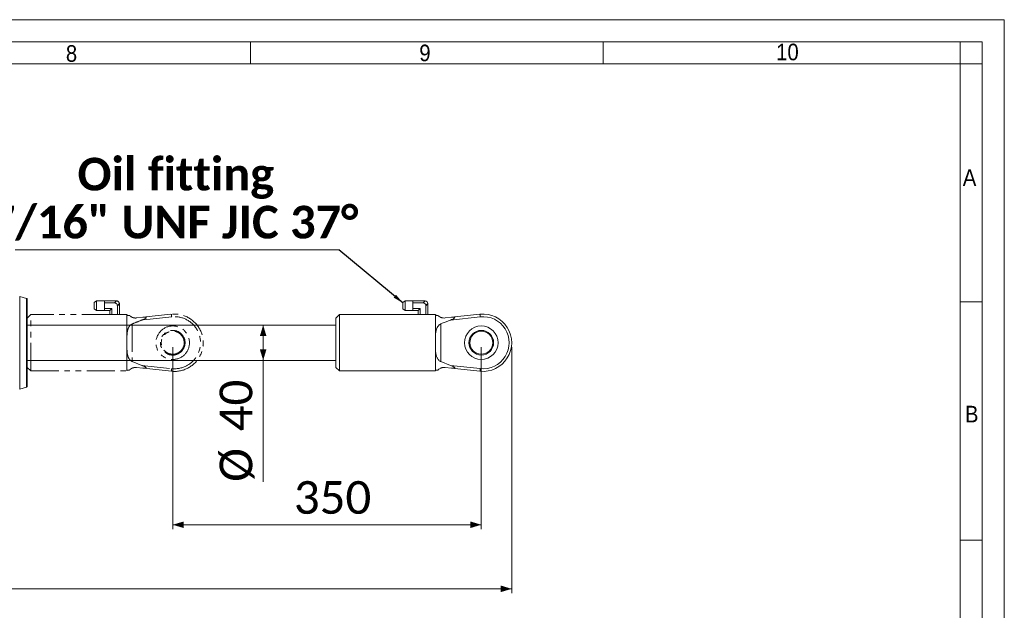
# Model space of a CAD drawing. Header units: millimetres. Extents: x 50 to 4155, y 50 to 2920.
# Tile 8 of 8: x 3038 to 4155, y 2251 to 2920. Entities that reach past the tile are written whole.
import ezdxf

# ---------------------------------------------------------------- set-up
doc = ezdxf.new("R2010")
doc.units = ezdxf.units.MM
doc.header["$LTSCALE"] = 5
doc.linetypes.add('SLD-Combinazione-di-due-tratteggi', pattern=[12.7, 6.35, -1.27, 1.27, -1.27, 1.27, -1.27])
doc.linetypes.add('SLD-Solido', pattern=[0])
doc.styles.add('SLDTEXTSTYLE0', font='GOTHIC.TTF', dxfattribs={"width": 0.913})
doc.styles.add('SLDTEXTSTYLE3', font='CALIBRI.TTF')
doc.styles.add('SLDTEXTSTYLE4', font='CALIBRIB.TTF')
doc.styles.get("Standard").update_dxf_attribs({"font": 'CALIBRIB.TTF'})
doc.dimstyles.new('SLDDIMSTYLE0', dxfattribs={"dimtxt": 37.041667, "dimasz": 12.5, "dimexe": 0, "dimexo": 0.0625, "dimgap": 9.260417, "dimtad": 1, "dimrnd": 1e-09, "dimzin": 12, "dimdsep": 46, "dimtxsty": 'SLDTEXTSTYLE4', "dimsah": 1, "dimcen": 0.09, "dimadec": 0, "dimazin": 3, "dimtfac": 1, "dimtofl": 0, "dimtmove": 0, "dimatfit": 3, "dimfxl": 0, "dimfrac": 2, "dimtolj": 1, "dimtzin": 12, "dimarcsym": 0})
doc.dimstyles.new('SLDDIMSTYLE1', dxfattribs={"dimtxt": 0.18, "dimasz": 12.5, "dimexe": 0, "dimexo": 0.0625, "dimgap": 0, "dimtad": 0, "dimtih": 1, "dimtoh": 1, "dimdec": 0, "dimrnd": 1e-09, "dimzin": 0, "dimdsep": 46, "dimtxsty": 'Standard', "dimsah": 1, "dimcen": 0.09, "dimadec": 0, "dimazin": 0, "dimtfac": 12.5, "dimtdec": 0, "dimtofl": 0, "dimtmove": 0, "dimatfit": 3, "dimfxl": 0, "dimfrac": 2, "dimtolj": 1, "dimtzin": 0, "dimarcsym": 0})

# ---------------------------------------------------------------- blocks, each defined once
blk = doc.blocks.new('_D_11')
at = {"color": 7, "linetype": 'SLD-Solido', "lineweight": 0}
for p, q in [((3314.3, 2573.8), (3314.3, 2533.8)), ((3314.3, 2533.8), (3314.3, 2396.1))]:
    blk.add_line(p, q, dxfattribs=at)
for points in [[(3314.3, 2573.8), (3310.5, 2561.3), (3318, 2561.3)], [(3314.3, 2533.8), (3318, 2546.3), (3310.5, 2546.3)]]:
    blk.add_solid(points, dxfattribs=at)
at = {"color": 7, "linetype": 'SLD-Solido', "lineweight": 0, "char_height": 37.04, "attachment_point": 1, "rotation": 90, "style": 'SLDTEXTSTYLE3'}
for s, insert in [('40', (3264.9, 2453.4)), ('%%c', (3264.9, 2396.1))]:
    blk.add_mtext(s, dxfattribs=dict(at, insert=insert))
blk = doc.blocks.new('_D_12')
at = {"color": 7, "linetype": 'SLD-Solido', "lineweight": 0}
for p, q in [((3211.7, 2548.8), (3211.7, 2342.5)), ((3561.7, 2548.8), (3561.7, 2342.5)), ((3211.7, 2347.5), (3561.7, 2347.5))]:
    blk.add_line(p, q, dxfattribs=at)
for points in [[(3211.7, 2347.5), (3224.2, 2343.7), (3224.2, 2351.2)], [(3561.7, 2347.5), (3549.2, 2351.2), (3549.2, 2343.7)]]:
    blk.add_solid(points, dxfattribs=at)
at = {"color": 7, "linetype": 'SLD-Solido', "lineweight": 0, "insert": (3349.1, 2396.9), "char_height": 37.04, "attachment_point": 1, "style": 'SLDTEXTSTYLE3'}
blk.add_mtext('350', dxfattribs=at)
blk = doc.blocks.new('_D_13')
at = {"color": 7, "linetype": 'SLD-Solido', "lineweight": 0}
for p, q in [((177.2, 2548.8), (177.2, 2269.8)), ((3596.2, 2548.8), (3596.2, 2269.8)), ((177.2, 2274.8), (3596.2, 2274.8))]:
    blk.add_line(p, q, dxfattribs=at)
for points in [[(177.2, 2274.8), (189.7, 2271.1), (189.7, 2278.6)], [(3596.2, 2274.8), (3583.7, 2278.6), (3583.7, 2271.1)]]:
    blk.add_solid(points, dxfattribs=at)
at = {"color": 7, "linetype": 'SLD-Solido', "lineweight": 0, "insert": (1836.6, 2324.2), "char_height": 37.04, "attachment_point": 1, "rotation": 0, "style": 'SLDTEXTSTYLE3'}
blk.add_mtext('3419', dxfattribs=at)
blk = doc.blocks.new('SW_NOTE_4')
at = {"color": 0, "linetype": 'SLD-Solido', "lineweight": 0}
blk.add_line((-367.1, 0), (0, 0), dxfattribs=at)
at = {"color": 0, "linetype": 'Continuous', "lineweight": 0, "char_height": 37.042, "attachment_point": 2, "style": 'SLDTEXTSTYLE4'}
for s, insert in [('Oil fitting', (-185, 104.2)), ('7/16" UNF JIC 37°', (-187, 49.8))]:
    blk.add_mtext(s, dxfattribs=dict(at, insert=insert))

msp = doc.modelspace()

# ---------------------------------------------------------------- linework, layer by layer
at = {"color": 7, "linetype": 'SLD-Solido', "lineweight": 0}
for p, q in [((4155, 2920), (50, 2920)), ((4155, 50), (4155, 2920)), ((4130, 2895), (75, 2895)), ((3300, 2895), (3300, 2870)), ((3700, 2895), (3700, 2870)), ((4105, 2870), (4105, 2895)), ((4130, 75), (4130, 2895)), ((4130, 2870), (4105, 2870)), ((4130, 2600), (4105, 2600)), ((4130, 2330), (4105, 2330))]:
    msp.add_line(p, q, dxfattribs=at)
at = {"color": 7, "linetype": 'SLD-Solido', "lineweight": 15}
for p, q in [((4105, 2870), (100, 2870)), ((4105, 100), (4105, 2870)), ((3045.973, 2604.016), (3038.085, 2606.269)), ((3038.085, 2606.269), (3038.085, 2501.347)), ((3045.973, 2503.601), (3045.973, 2604.016)), ((3046.698, 2603.054), (3046.698, 2504.563)), ((3475.279, 2601.365), (3472.698, 2599.42)), ((3472.698, 2592.197), (3472.698, 2599.42)), ((3472.698, 2592.197), (3475.279, 2590.252)), ((3484.198, 2601.365), (3475.279, 2601.365)), ((3475.279, 2601.365), (3475.279, 2590.252)), ((3484.198, 2601.365), (3484.198, 2601.308)), ((3484.198, 2600.966), (3484.198, 2601.308)), ((3497.532, 2601.308), (3484.198, 2601.308)), ((3484.198, 2600.966), (3484.198, 2600.177)), ((3484.198, 2598.984), (3484.198, 2600.177)), ((3495.698, 2598.984), (3484.198, 2598.984)), ((3484.198, 2598.984), (3484.198, 2596.597)), ((3484.198, 2596.597), (3484.198, 2595.02)), ((3484.198, 2595.02), (3484.198, 2592.633)), ((3492.523, 2592.633), (3484.198, 2592.633)), ((3484.198, 2591.44), (3484.198, 2592.633)), ((3484.198, 2591.44), (3484.198, 2590.651)), ((3490.198, 2590.308), (3492.523, 2592.633)), ((3492.523, 2592.633), (3492.523, 2585.808)), ((3495.698, 2598.984), (3497.994, 2601.279)), ((3501.169, 2598.104), (3498.874, 2595.808)), ((3498.874, 2595.808), (3498.874, 2585.808)), ((3501.198, 2597.642), (3501.198, 2585.808)), ((3400.698, 2585.808), (3396.698, 2581.808)), ((3396.698, 2525.808), (3396.698, 2581.808)), ((3490.198, 2585.808), (3400.698, 2585.808)), ((3400.698, 2521.808), (3400.698, 2585.808)), ((3475.279, 2590.252), (3484.198, 2590.252)), ((3484.198, 2590.308), (3484.198, 2590.651)), ((3484.198, 2590.308), (3484.198, 2590.252)), ((3490.198, 2590.308), (3484.198, 2590.308)), ((3490.198, 2590.308), (3490.198, 2585.808)), ((3492.523, 2585.808), (3490.198, 2585.808)), ((3492.523, 2585.808), (3498.874, 2585.808)), ((3501.198, 2585.808), (3498.874, 2585.808)), ((3509.698, 2585.808), (3501.198, 2585.808)), ((3509.698, 2585.332), (3509.698, 2585.808)), ((3509.698, 2553.808), (3509.698, 2585.332)), ((3520.771, 2581.866), (3527.904, 2582.636)), ((3560.534, 2583.138), (3526.639, 2579.482)), ((3527.904, 2582.636), (3560.212, 2586.121)), ((3396.698, 2573.808), (3046.698, 2573.808)), ((3515.698, 2575.103), (3515.698, 2532.513)), ((3509.698, 2522.285), (3509.698, 2553.808)), ((3046.698, 2533.808), (3396.698, 2533.808)), ((3396.698, 2525.808), (3400.698, 2521.808)), ((3515.698, 2532.513), (3526.639, 2528.135)), ((3527.904, 2524.981), (3520.771, 2525.751)), ((3526.639, 2528.135), (3560.534, 2524.479)), ((3560.212, 2521.496), (3527.904, 2524.981)), ((3400.698, 2521.808), (3509.698, 2521.808)), ((3509.698, 2521.808), (3509.698, 2522.285)), ((3038.085, 2501.347), (3045.973, 2503.601))]:
    msp.add_line(p, q, dxfattribs=at)
at = {"color": 7, "linetype": 'SLD-Combinazione-di-due-tratteggi', "lineweight": 0}
for p, q in [((3045.973, 2604.016), (3038.085, 2606.269)), ((3038.085, 2606.269), (3038.085, 2501.347)), ((3045.973, 2503.601), (3045.973, 2604.016)), ((3046.698, 2603.054), (3046.698, 2504.563)), ((3125.279, 2601.365), (3122.698, 2599.42)), ((3122.698, 2592.197), (3122.698, 2599.42)), ((3122.698, 2592.197), (3125.279, 2590.252)), ((3134.198, 2601.365), (3125.279, 2601.365)), ((3125.279, 2601.365), (3125.279, 2590.252)), ((3134.198, 2601.365), (3134.198, 2601.308)), ((3134.198, 2600.966), (3134.198, 2601.308)), ((3147.532, 2601.308), (3134.198, 2601.308)), ((3134.198, 2600.966), (3134.198, 2600.177)), ((3134.198, 2598.984), (3134.198, 2600.177)), ((3145.698, 2598.984), (3134.198, 2598.984)), ((3134.198, 2598.984), (3134.198, 2596.597)), ((3134.198, 2596.597), (3134.198, 2595.02)), ((3134.198, 2595.02), (3134.198, 2592.633)), ((3142.523, 2592.633), (3134.198, 2592.633)), ((3134.198, 2591.44), (3134.198, 2592.633)), ((3134.198, 2591.44), (3134.198, 2590.651)), ((3140.198, 2590.308), (3142.523, 2592.633)), ((3142.523, 2592.633), (3142.523, 2585.808)), ((3145.698, 2598.984), (3147.994, 2601.279)), ((3151.169, 2598.104), (3148.874, 2595.808)), ((3148.874, 2595.808), (3148.874, 2585.808)), ((3151.198, 2597.642), (3151.198, 2585.808)), ((3050.698, 2585.808), (3046.698, 2581.808)), ((3140.198, 2585.808), (3050.698, 2585.808)), ((3050.698, 2521.808), (3050.698, 2585.808)), ((3125.279, 2590.252), (3134.198, 2590.252)), ((3134.198, 2590.308), (3134.198, 2590.651)), ((3134.198, 2590.308), (3134.198, 2590.252)), ((3140.198, 2590.308), (3134.198, 2590.308)), ((3140.198, 2590.308), (3140.198, 2585.808)), ((3142.523, 2585.808), (3140.198, 2585.808)), ((3142.523, 2585.808), (3148.874, 2585.808)), ((3151.198, 2585.808), (3148.874, 2585.808)), ((3159.698, 2585.808), (3151.198, 2585.808)), ((3159.698, 2585.332), (3159.698, 2585.808)), ((3159.698, 2553.808), (3159.698, 2585.332)), ((3170.771, 2581.866), (3177.904, 2582.636)), ((3210.534, 2583.138), (3176.639, 2579.482)), ((3177.904, 2582.636), (3210.212, 2586.121)), ((3165.698, 2575.103), (3165.698, 2532.513)), ((3159.698, 2522.285), (3159.698, 2553.808)), ((3046.698, 2525.808), (3050.698, 2521.808)), ((3165.698, 2532.513), (3176.639, 2528.135)), ((3177.904, 2524.981), (3170.771, 2525.751)), ((3176.639, 2528.135), (3210.534, 2524.479)), ((3210.212, 2521.496), (3177.904, 2524.981)), ((3050.698, 2521.808), (3159.698, 2521.808)), ((3159.698, 2521.808), (3159.698, 2522.285)), ((3038.085, 2501.347), (3045.973, 2503.601))]:
    msp.add_line(p, q, dxfattribs=at)
at = {"color": 7, "linetype": 'SLD-Combinazione-di-due-tratteggi', "lineweight": 0, "flags": 128}
for points in [[(3210.534, 2583.138), (3210.471, 2583.72), (3210.411, 2584.28), (3210.355, 2584.795), (3210.307, 2585.247), (3210.267, 2585.618), (3210.237, 2585.894), (3210.219, 2586.064), (3210.212, 2586.121)], [(3210.534, 2524.479), (3210.471, 2523.897), (3210.411, 2523.337), (3210.355, 2522.822), (3210.307, 2522.37), (3210.267, 2521.999), (3210.237, 2521.723), (3210.219, 2521.553), (3210.212, 2521.496)]]:
    msp.add_lwpolyline(points, dxfattribs=at)
at = {"color": 7, "linetype": 'SLD-Solido', "lineweight": 15, "flags": 128}
for points in [[(3560.534, 2583.138), (3560.471, 2583.72), (3560.411, 2584.28), (3560.355, 2584.795), (3560.307, 2585.247), (3560.267, 2585.618), (3560.237, 2585.894), (3560.219, 2586.064), (3560.212, 2586.121)], [(3560.534, 2524.479), (3560.471, 2523.897), (3560.411, 2523.337), (3560.355, 2522.822), (3560.307, 2522.37), (3560.267, 2521.999), (3560.237, 2521.723), (3560.219, 2521.553), (3560.212, 2521.496)]]:
    msp.add_lwpolyline(points, dxfattribs=at)
at = {"color": 7, "linetype": 'SLD-Combinazione-di-due-tratteggi', "lineweight": 0}
for radius in [19, 14, 13]:
    msp.add_circle((3211.698, 2553.808), radius, dxfattribs=at)
at = {"color": 7, "linetype": 'SLD-Solido', "lineweight": 15}
for radius in [19, 14, 13]:
    msp.add_circle((3561.698, 2553.808), radius, dxfattribs=at)
for centre, radius, start, end in [((3045.698, 2603.054), 1, 0, 74.054604), ((3497.532, 2597.642), 3.667, 82.761244, 90), ((3497.532, 2597.642), 3.667, 7.238756, 82.761244), ((3497.532, 2597.642), 3.667, 0, 7.238756), ((3563.698, 2553.808), 32.5, 263.842925, 96.157075), ((3563.698, 2553.808), 29.5, 263.842925, 96.157075), ((3045.698, 2504.563), 1, 285.945396, 0)]:
    msp.add_arc(centre, radius, start, end, dxfattribs=at)
at = {"color": 7, "linetype": 'SLD-Combinazione-di-due-tratteggi', "lineweight": 0}
for centre, radius, start, end in [((3045.698, 2603.054), 1, 0, 74.054604), ((3147.532, 2597.642), 3.667, 82.761244, 90), ((3147.532, 2597.642), 3.667, 7.238756, 82.761244), ((3147.532, 2597.642), 3.667, 0, 7.238756), ((3213.698, 2553.808), 32.5, 263.842925, 96.157075), ((3213.698, 2553.808), 29.5, 263.842925, 96.157075), ((3045.698, 2504.563), 1, 285.945396, 0)]:
    msp.add_arc(centre, radius, start, end, dxfattribs=at)
msp.add_ellipse((3144.64, 2594.75), major_axis=(-3.347, -3.347), ratio=0.77459667, start_param=2.48253462, end_param=3.80065069, dxfattribs=at)
at = {"color": 7, "linetype": 'SLD-Solido', "lineweight": 15}
msp.add_ellipse((3494.64, 2594.75), major_axis=(-3.347, -3.347), ratio=0.77459667, start_param=2.48253462, end_param=3.80065069, dxfattribs=at)
at = {"color": 7, "linetype": 'SLD-Combinazione-di-due-tratteggi', "lineweight": 0}
for points, knots in [([(3159.698, 2585.332), (3159.764, 2585.22), (3159.895, 2584.994), (3160.924, 2584.779), (3161.957, 2584.766), (3162.538, 2584.807), (3162.557, 2584.808)], [0, 0, 0, 0, 0.33217941, 0.66468552, 0.98909591, 1, 1, 1, 1]), ([(3162.557, 2584.808), (3162.946, 2584.438), (3163.693, 2583.728), (3165.347, 2582.731), (3167.043, 2582.137), (3168.674, 2581.784), (3170.02, 2581.837), (3170.771, 2581.866)], [0, 0, 0, 0, 0.290966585, 0.558513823, 0.694072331, 0.829304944, 1, 1, 1, 1]), ([(3176.639, 2579.482), (3177.571, 2579.851), (3178.969, 2580.405), (3180.449, 2581.169), (3181.139, 2581.628), (3181.456, 2581.895), (3181.628, 2582.137), (3181.674, 2582.306), (3181.621, 2582.455), (3181.448, 2582.594), (3180.889, 2582.768), (3179.666, 2582.797), (3178.558, 2582.696), (3177.904, 2582.636)], [0, 0, 0, 0, 0.28549148, 0.42837958, 0.47594955, 0.53004702, 0.55360659, 0.57740648, 0.59819771, 0.62334201, 0.66724669, 0.80369004, 1, 1, 1, 1]), ([(3165.698, 2575.103), (3165.092, 2574.772), (3163.674, 2573.998), (3162.235, 2572.218), (3161.198, 2570.214), (3160.364, 2567.625), (3159.863, 2564.236), (3159.682, 2559.436), (3159.692, 2555.896), (3159.698, 2553.808)], [0, 0, 0, 0, 0.08495843, 0.19860611, 0.29187426, 0.38752051, 0.56268486, 0.74209731, 1, 1, 1, 1]), ([(3176.639, 2579.482), (3173.573, 2578.293), (3169.91, 2576.874), (3166.288, 2575.352), (3165.698, 2575.103)], [0, 0, 0, 0, 0.83703911, 1, 1, 1, 1]), ([(3159.698, 2553.808), (3159.698, 2552.707), (3159.697, 2549.804), (3159.727, 2546.02), (3159.989, 2542.528), (3160.442, 2539.718), (3161.195, 2537.341), (3162.262, 2535.419), (3163.365, 2534.044), (3164.566, 2533.051), (3165.437, 2532.637), (3165.698, 2532.513)], [0, 0, 0, 0, 0.13617452, 0.35887502, 0.47363724, 0.5883202, 0.73388332, 0.80651567, 0.8810172, 0.96430289, 1, 1, 1, 1]), ([(3170.771, 2525.751), (3169.87, 2525.774), (3168.414, 2525.811), (3166.783, 2525.399), (3165.413, 2524.887), (3164.168, 2524.184), (3163.188, 2523.426), (3162.751, 2522.998), (3162.557, 2522.809)], [0, 0, 0, 0, 0.205338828, 0.331695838, 0.458278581, 0.651680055, 0.845472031, 1, 1, 1, 1]), ([(3177.904, 2524.981), (3178.386, 2524.932), (3179.347, 2524.833), (3180.509, 2524.829), (3181.233, 2524.938), (3181.526, 2525.076), (3181.643, 2525.196), (3181.668, 2525.34), (3181.615, 2525.506), (3181.418, 2525.763), (3180.634, 2526.378), (3178.978, 2527.203), (3177.467, 2527.805), (3176.639, 2528.135)], [0, 0, 0, 0, 0.14396674, 0.28717343, 0.35779673, 0.38316496, 0.40876819, 0.42773672, 0.44666782, 0.47665366, 0.53551775, 0.74540823, 1, 1, 1, 1]), ([(3162.557, 2522.809), (3162.406, 2522.818), (3161.729, 2522.859), (3160.712, 2522.806), (3159.854, 2522.59), (3159.749, 2522.384), (3159.698, 2522.285)], [0, 0, 0, 0, 0.08808101, 0.39577456, 0.70834767, 1, 1, 1, 1])]:
    msp.add_open_spline(points, degree=3, knots=knots, dxfattribs=at)
at = {"color": 7, "linetype": 'SLD-Solido', "lineweight": 15}
for points, knots in [([(3509.698, 2585.332), (3509.764, 2585.22), (3509.895, 2584.994), (3510.924, 2584.779), (3511.957, 2584.766), (3512.538, 2584.807), (3512.557, 2584.808)], [0, 0, 0, 0, 0.33218009, 0.66468589, 0.98909384, 1, 1, 1, 1]), ([(3512.557, 2584.808), (3512.946, 2584.438), (3513.693, 2583.728), (3515.347, 2582.731), (3517.043, 2582.137), (3518.674, 2581.784), (3520.02, 2581.837), (3520.771, 2581.866)], [0, 0, 0, 0, 0.29096636, 0.55851355, 0.69407239, 0.82930498, 1, 1, 1, 1]), ([(3526.639, 2579.482), (3527.571, 2579.851), (3528.969, 2580.405), (3530.449, 2581.169), (3531.139, 2581.628), (3531.456, 2581.895), (3531.628, 2582.137), (3531.674, 2582.306), (3531.621, 2582.455), (3531.448, 2582.594), (3530.889, 2582.768), (3529.666, 2582.797), (3528.558, 2582.696), (3527.904, 2582.636)], [0, 0, 0, 0, 0.28549187, 0.42838017, 0.47594796, 0.53004743, 0.55360703, 0.57740671, 0.59819768, 0.62334274, 0.66724749, 0.80368977, 1, 1, 1, 1]), ([(3515.698, 2575.103), (3515.092, 2574.772), (3513.674, 2573.998), (3512.235, 2572.218), (3511.198, 2570.214), (3510.364, 2567.625), (3509.863, 2564.236), (3509.682, 2559.436), (3509.692, 2555.896), (3509.698, 2553.808)], [0, 0, 0, 0, 0.08495865, 0.19860647, 0.29187458, 0.38752078, 0.5626851, 0.74209742, 1, 1, 1, 1]), ([(3526.639, 2579.482), (3523.573, 2578.293), (3519.91, 2576.874), (3516.288, 2575.352), (3515.698, 2575.103)], [0, 0, 0, 0, 0.83703969, 1, 1, 1, 1]), ([(3509.698, 2553.808), (3509.698, 2552.707), (3509.697, 2549.804), (3509.727, 2546.02), (3509.989, 2542.528), (3510.442, 2539.718), (3511.195, 2537.341), (3512.262, 2535.419), (3513.365, 2534.044), (3514.566, 2533.051), (3515.437, 2532.637), (3515.698, 2532.513)], [0, 0, 0, 0, 0.13617449, 0.35887496, 0.47363719, 0.58832013, 0.73388305, 0.80651511, 0.88101718, 0.96430263, 1, 1, 1, 1]), ([(3520.771, 2525.751), (3519.87, 2525.774), (3518.414, 2525.811), (3516.783, 2525.399), (3515.413, 2524.887), (3514.168, 2524.184), (3513.188, 2523.426), (3512.751, 2522.998), (3512.557, 2522.809)], [0, 0, 0, 0, 0.20533973, 0.33169551, 0.45827857, 0.65168028, 0.84547221, 1, 1, 1, 1]), ([(3527.904, 2524.981), (3528.386, 2524.932), (3529.347, 2524.833), (3530.509, 2524.829), (3531.233, 2524.938), (3531.526, 2525.076), (3531.643, 2525.196), (3531.668, 2525.34), (3531.615, 2525.506), (3531.418, 2525.763), (3530.634, 2526.378), (3528.978, 2527.203), (3527.467, 2527.805), (3526.639, 2528.135)], [0, 0, 0, 0, 0.14396705, 0.28717144, 0.35779724, 0.38316458, 0.40876786, 0.42773643, 0.44666728, 0.47665455, 0.53551676, 0.74540769, 1, 1, 1, 1]), ([(3512.557, 2522.809), (3512.406, 2522.818), (3511.729, 2522.859), (3510.712, 2522.806), (3509.854, 2522.59), (3509.749, 2522.384), (3509.698, 2522.285)], [0, 0, 0, 0, 0.08807996, 0.39577505, 0.708348, 1, 1, 1, 1])]:
    msp.add_open_spline(points, degree=3, knots=knots, dxfattribs=at)

# ---------------------------------------------------------------- block references
at = {"color": 7, "linetype": 'Continuous', "lineweight": 0}
msp.add_blockref('SW_NOTE_4', (3400.202, 2659.276), dxfattribs=at)

# ---------------------------------------------------------------- texts
at = {"color": 7, "linetype": 'Continuous', "lineweight": 0, "char_height": 18.81, "attachment_point": 1, "style": 'SLDTEXTSTYLE0'}
for s, insert in [('10', (3896.233, 2892.81)), ('8', (3090.484, 2891.123)), ('9', (3491.401, 2891.747)), ('A', (4107.924, 2750.481)), ('B', (4110.367, 2482.313))]:
    msp.add_mtext(s, dxfattribs=dict(at, insert=insert))

# ---------------------------------------------------------------- dimensions: what is measured, and where the dimension line sits
at = {"color": 7, "linetype": 'SLD-Solido', "lineweight": 0}
dim = msp.add_linear_dim(base=(3314.26, 2533.808), p1=(3416.698, 2573.808), p2=(3416.698, 2533.808), angle=90, text='%%c<>', dimstyle='SLDDIMSTYLE0', dxfattribs=at)
dim.commit()
dim.dimension.update_dxf_attribs({"geometry": '_D_11', "text_midpoint": (3314.26, 2449.808), "dimtype": 160})
dim = msp.add_linear_dim(base=(3596.198, 2274.809), p1=(177.198, 2553.807), p2=(3596.198, 2553.808), angle=0.000031, dimstyle='SLDDIMSTYLE0', dxfattribs=at)
dim.commit()
dim.dimension.update_dxf_attribs({"geometry": '_D_13', "text_midpoint": (1886.698, 2274.808), "dimtype": 160})
dim = msp.add_linear_dim(base=(3561.698, 2347.496), p1=(3211.698, 2553.808), p2=(3561.698, 2553.808), dimstyle='SLDDIMSTYLE0', dxfattribs=at)
dim.commit()
dim.dimension.update_dxf_attribs({"geometry": '_D_12', "text_midpoint": (3386.698, 2347.496), "dimtype": 160})

# ---------------------------------------------------------------- leaders
at = {"color": 7, "linetype": 'Continuous', "lineweight": 0}
msp.add_leader([(3473.254, 2598.587), (3400.202, 2659.276)], dimstyle='SLDDIMSTYLE1', dxfattribs=at)

doc.saveas('drawing.dxf')
